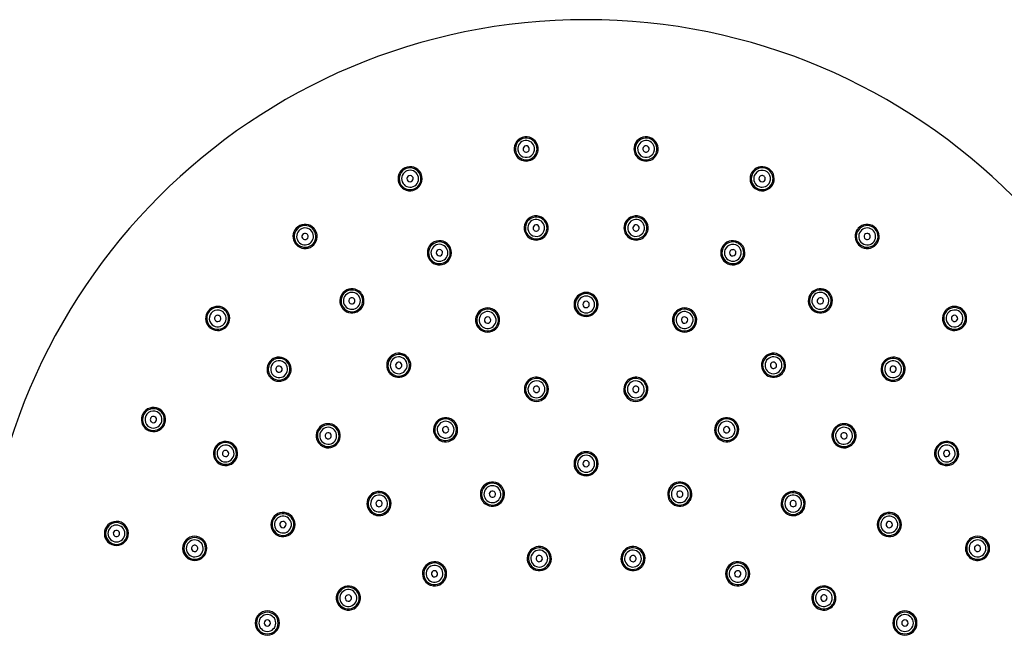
# Model space of a CAD drawing. Header units: millimetres. Extents: x 0 to 210, y 0 to 297.
# Tile 10 of 11: x 106 to 165, y 210 to 247. Entities that reach past the tile are written whole.
import ezdxf

# ---------------------------------------------------------------- set-up
doc = ezdxf.new("R2010")
doc.units = ezdxf.units.MM
doc.header["$LTSCALE"] = 19.36
doc.layers.get('0').update_dxf_attribs({"linetype": 'CONTINUOUS'})
doc.layers.add('00_COMPONENTI', color=7, linetype='CONTINUOUS')
doc.layers.add('50_QUOTE', color=7, linetype='CONTINUOUS')
doc.styles.get("Standard").update_dxf_attribs({"font": 'txt', "width": 1.15})
doc.styles.add('TEXTSTYLE_2', font='gdt', dxfattribs={"width": 1.15})
doc.dimstyles.new('DIMSTYLE_2', dxfattribs={"dimtxt": 2, "dimasz": 2, "dimexe": 1, "dimexo": 0.5, "dimtad": 1, "dimlfac": 3.448276, "dimdsep": 46, "dimtxsty": 'Standard', "dimblk": '_FILLED', "dimblk1": '_FILLED', "dimblk2": '_FILLED', "dimcen": 0.09, "dimazin": 2, "dimtfac": 1, "dimtofl": 0, "dimtmove": 0, "dimatfit": 1, "dimldrblk": '_FILLED', "dimfxl": 0, "dimtolj": 1, "dimarcsym": 0})

# ---------------------------------------------------------------- blocks, each defined once
blk = doc.blocks.new('_FILLED')
at = {"color": 0, "linetype": 'ByBlock'}
blk.add_solid([(0, 0), (-1, 0.175), (-1, -0.175)], dxfattribs=at)
blk = doc.blocks.new('*D3')
at = {"layer": '50_QUOTE', "color": 2, "linetype": 'Continuous'}
blk.add_line((167.516, 186.774), (176.806, 178.862), dxfattribs=at)
at = {"layer": '50_QUOTE', "color": 2, "linetype": 'Continuous', "xscale": 2, "yscale": 2, "zscale": 2, "rotation": 139.5772993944}
blk.add_blockref('_FILLED', (167.516, 186.774), dxfattribs=at)
at = {"layer": '50_QUOTE', "color": 2, "linetype": 'Continuous', "style": 'TEXTSTYLE_2'}
blk.add_text('n', height=2, rotation=-40.4227, dxfattribs=at).set_placement((171.551, 183.995))
at = {"layer": '50_QUOTE', "color": 2, "linetype": 'Continuous', "width": 0.776952}
blk.add_text('250', height=2, rotation=-40.4227, dxfattribs=at).set_placement((173.581, 182.266))

msp = doc.modelspace()

# ---------------------------------------------------------------- linework, layer by layer
at = {"layer": '00_COMPONENTI', "color": 7, "linetype": 'Continuous'}
for centre, radius, start, end in [((139.92, 210.2797), 36.25, 0, 180), ((136.3217, 238.7633), 0.725, 7.2, 187.2), ((143.5183, 238.7633), 0.725, 352.8, 172.8), ((136.3217, 238.7633), 0.725, 187.2, 7.2), ((136.3217, 238.7633), 0.6525, 7.2, 187.2), ((136.3217, 238.7633), 0.6525, 7.2, 187.2), ((136.3217, 238.7633), 0.6525, 187.2, 7.2), ((136.3217, 238.7633), 0.6525, 187.2, 7.2), ((136.3217, 238.7633), 0.1885, 7.2, 187.2), ((143.5183, 238.7633), 0.725, 172.8, 352.8), ((143.5183, 238.7633), 0.6525, 172.8, 352.8), ((143.5183, 238.7633), 0.6525, 172.8, 352.8), ((143.5183, 238.7633), 0.6525, 352.8, 172.8), ((143.5183, 238.7633), 0.6525, 352.8, 172.8), ((143.5183, 238.7633), 0.1885, 352.8, 172.8), ((136.3217, 238.7633), 0.1885, 187.2, 7.2), ((143.5183, 238.7633), 0.1885, 172.8, 352.8), ((129.3512, 236.9736), 0.725, 28.413829, 201.6), ((150.4889, 236.9736), 0.725, 338.4, 151.586171), ((129.3512, 236.9736), 0.6525, 21.6, 201.6), ((129.3512, 236.9736), 0.6525, 21.6, 201.6), ((129.3512, 236.9736), 0.725, 208.413829, 21.6), ((129.3512, 236.9736), 0.6525, 201.6, 21.6), ((129.3512, 236.9736), 0.6525, 201.6, 21.6), ((129.3512, 236.9736), 0.1885, 21.6, 201.6), ((129.3512, 236.9736), 0.725, 21.6, 28.413829), ((150.4889, 236.9736), 0.725, 158.4, 331.586171), ((150.4889, 236.9736), 0.725, 151.586171, 158.4), ((150.4889, 236.9736), 0.6525, 158.4, 338.4), ((150.4889, 236.9736), 0.6525, 158.4, 338.4), ((150.4889, 236.9736), 0.6525, 338.4, 158.4), ((150.4889, 236.9736), 0.6525, 338.4, 158.4), ((150.4889, 236.9736), 0.1885, 338.4, 158.4), ((129.3512, 236.9736), 0.725, 201.6, 208.413829), ((129.3512, 236.9736), 0.1885, 201.6, 21.6), ((150.4889, 236.9736), 0.1885, 158.4, 338.4), ((150.4889, 236.9736), 0.725, 331.586171, 338.4), ((136.9214, 234.016), 0.725, 7.2, 187.2), ((142.9186, 234.016), 0.725, 352.8, 172.8), ((123.0447, 233.5065), 0.725, 42.813829, 209.186171), ((123.0447, 233.5065), 0.6525, 36, 216), ((123.0447, 233.5065), 0.6525, 36, 216), ((136.9214, 234.016), 0.6525, 7.2, 187.2), ((136.9214, 234.016), 0.6525, 7.2, 187.2), ((136.9214, 234.016), 0.1885, 7.2, 187.2), ((142.9186, 234.016), 0.6525, 352.8, 172.8), ((142.9186, 234.016), 0.6525, 352.8, 172.8), ((142.9186, 234.016), 0.1885, 352.8, 172.8), ((156.7953, 233.5065), 0.725, 330.813829, 137.186171), ((156.7953, 233.5065), 0.6525, 324, 144), ((156.7953, 233.5065), 0.6525, 324, 144), ((123.0447, 233.5065), 0.725, 222.813829, 29.186171), ((123.0447, 233.5065), 0.6525, 216, 36), ((123.0447, 233.5065), 0.6525, 216, 36), ((123.0447, 233.5065), 0.1885, 36, 216), ((123.0447, 233.5065), 0.1885, 216, 36), ((123.0447, 233.5065), 0.725, 36, 42.813829), ((123.0447, 233.5065), 0.725, 29.186171, 36), ((136.9214, 234.016), 0.725, 187.2, 7.2), ((136.9214, 234.016), 0.6525, 187.2, 7.2), ((136.9214, 234.016), 0.6525, 187.2, 7.2), ((136.9214, 234.016), 0.1885, 187.2, 7.2), ((142.9186, 234.016), 0.725, 172.8, 352.8), ((142.9186, 234.016), 0.6525, 172.8, 352.8), ((142.9186, 234.016), 0.6525, 172.8, 352.8), ((142.9186, 234.016), 0.1885, 172.8, 352.8), ((156.7953, 233.5065), 0.725, 150.813829, 317.186171), ((156.7953, 233.5065), 0.6525, 144, 324), ((156.7953, 233.5065), 0.6525, 144, 324), ((156.7953, 233.5065), 0.725, 144, 150.813829), ((156.7953, 233.5065), 0.725, 137.186171, 144), ((156.7953, 233.5065), 0.1885, 144, 324), ((156.7953, 233.5065), 0.1885, 324, 144), ((123.0447, 233.5065), 0.725, 209.186171, 216), ((123.0447, 233.5065), 0.725, 216, 222.813829), ((131.1126, 232.5246), 0.725, 28.413829, 201.6), ((131.1126, 232.5246), 0.6525, 21.6, 201.6), ((131.1126, 232.5246), 0.6525, 21.6, 201.6), ((148.7274, 232.5246), 0.725, 338.4, 151.586171), ((148.7274, 232.5246), 0.6525, 338.4, 158.4), ((148.7274, 232.5246), 0.6525, 338.4, 158.4), ((156.7953, 233.5065), 0.725, 317.186171, 324), ((156.7953, 233.5065), 0.725, 324, 330.813829), ((131.1126, 232.5246), 0.725, 208.413829, 21.6), ((131.1126, 232.5246), 0.6525, 201.6, 21.6), ((131.1126, 232.5246), 0.6525, 201.6, 21.6), ((131.1126, 232.5246), 0.1885, 21.6, 201.6), ((131.1126, 232.5246), 0.1885, 201.6, 21.6), ((131.1126, 232.5246), 0.725, 21.6, 28.413829), ((148.7274, 232.5246), 0.725, 158.4, 331.586171), ((148.7274, 232.5246), 0.725, 151.586171, 158.4), ((148.7274, 232.5246), 0.6525, 158.4, 338.4), ((148.7274, 232.5246), 0.6525, 158.4, 338.4), ((148.7274, 232.5246), 0.1885, 158.4, 338.4), ((148.7274, 232.5246), 0.1885, 338.4, 158.4), ((131.1126, 232.5246), 0.725, 201.6, 208.413829), ((148.7274, 232.5246), 0.725, 331.586171, 338.4), ((125.8572, 229.6354), 0.725, 42.813829, 209.186171), ((125.8572, 229.6354), 0.6525, 36, 216), ((125.8572, 229.6354), 0.6525, 36, 216), ((125.8572, 229.6354), 0.725, 222.813829, 29.186171), ((125.8572, 229.6354), 0.6525, 216, 36), ((125.8572, 229.6354), 0.6525, 216, 36), ((125.8572, 229.6354), 0.725, 36, 42.813829), ((125.8572, 229.6354), 0.725, 29.186171, 36), ((139.92, 229.4197), 0.725, 0, 180), ((139.92, 229.4197), 0.6525, 0, 180), ((139.92, 229.4197), 0.6525, 0, 180), ((153.9828, 229.6354), 0.725, 150.813829, 317.186171), ((153.9828, 229.6354), 0.6525, 144, 324), ((153.9828, 229.6354), 0.6525, 144, 324), ((153.9828, 229.6354), 0.725, 144, 150.813829), ((153.9828, 229.6354), 0.725, 137.186171, 144), ((153.9828, 229.6354), 0.725, 330.813829, 137.186171), ((153.9828, 229.6354), 0.6525, 324, 144), ((153.9828, 229.6354), 0.6525, 324, 144), ((125.8572, 229.6354), 0.1885, 36, 216), ((125.8572, 229.6354), 0.1885, 216, 36), ((139.92, 229.4197), 0.725, 180, 360), ((139.92, 229.4197), 0.6525, 180, 360), ((139.92, 229.4197), 0.6525, 180, 360), ((139.92, 229.4197), 0.1885, 0, 180), ((139.92, 229.4197), 0.1885, 180, 360), ((153.9828, 229.6354), 0.1885, 144, 324), ((153.9828, 229.6354), 0.1885, 324, 144), ((117.7986, 228.5801), 0.725, 57.213829, 223.586171), ((117.7986, 228.5801), 0.6525, 50.4, 230.4), ((117.7986, 228.5801), 0.6525, 50.4, 230.4), ((117.7986, 228.5801), 0.6525, 230.4, 50.4), ((117.7986, 228.5801), 0.6525, 230.4, 50.4), ((117.7986, 228.5801), 0.725, 237.213829, 43.586171), ((117.7986, 228.5801), 0.725, 50.4, 57.213829), ((117.7986, 228.5801), 0.725, 43.586171, 50.4), ((125.8572, 229.6354), 0.725, 209.186171, 216), ((125.8572, 229.6354), 0.725, 216, 222.813829), ((134.0054, 228.4829), 0.725, 24.813829, 198), ((134.0054, 228.4829), 0.6525, 18, 198), ((134.0054, 228.4829), 0.6525, 18, 198), ((134.0054, 228.4829), 0.725, 18, 24.813829), ((145.8346, 228.4829), 0.725, 155.186171, 162), ((145.8346, 228.4829), 0.725, 342, 155.186171), ((145.8346, 228.4829), 0.6525, 342, 162), ((145.8346, 228.4829), 0.6525, 342, 162), ((153.9828, 229.6354), 0.725, 317.186171, 324), ((153.9828, 229.6354), 0.725, 324, 330.813829), ((162.0414, 228.5801), 0.725, 136.413829, 302.786171), ((162.0414, 228.5801), 0.6525, 129.6, 309.6), ((162.0414, 228.5801), 0.6525, 129.6, 309.6), ((162.0414, 228.5801), 0.725, 129.6, 136.413829), ((162.0414, 228.5801), 0.725, 122.786171, 129.6), ((162.0414, 228.5801), 0.6525, 309.6, 129.6), ((162.0414, 228.5801), 0.6525, 309.6, 129.6), ((162.0414, 228.5801), 0.725, 316.413829, 122.786171), ((117.7986, 228.5801), 0.1885, 50.4, 230.4), ((117.7986, 228.5801), 0.1885, 230.4, 50.4), ((134.0054, 228.4829), 0.725, 198, 204.813829), ((134.0054, 228.4829), 0.725, 204.813829, 18), ((134.0054, 228.4829), 0.6525, 198, 18), ((134.0054, 228.4829), 0.6525, 198, 18), ((134.0054, 228.4829), 0.1885, 18, 198), ((134.0054, 228.4829), 0.1885, 198, 18), ((145.8346, 228.4829), 0.725, 162, 335.186171), ((145.8346, 228.4829), 0.6525, 162, 342), ((145.8346, 228.4829), 0.6525, 162, 342), ((145.8346, 228.4829), 0.1885, 162, 342), ((145.8346, 228.4829), 0.1885, 342, 162), ((145.8346, 228.4829), 0.725, 335.186171, 342), ((162.0414, 228.5801), 0.1885, 129.6, 309.6), ((162.0414, 228.5801), 0.1885, 309.6, 129.6), ((117.7986, 228.5801), 0.725, 223.586171, 230.4), ((117.7986, 228.5801), 0.725, 230.4, 237.213829), ((162.0414, 228.5801), 0.725, 302.786171, 309.6), ((162.0414, 228.5801), 0.725, 309.6, 316.413829), ((128.6698, 225.7643), 0.725, 42.813829, 209.186171), ((151.1702, 225.7643), 0.725, 330.813829, 137.186171), ((121.4855, 225.53), 0.725, 57.213829, 223.586171), ((121.4855, 225.53), 0.6525, 50.4, 230.4), ((121.4855, 225.53), 0.6525, 50.4, 230.4), ((121.4855, 225.53), 0.6525, 230.4, 50.4), ((121.4855, 225.53), 0.6525, 230.4, 50.4), ((121.4855, 225.53), 0.725, 237.213829, 43.586171), ((121.4855, 225.53), 0.725, 50.4, 57.213829), ((121.4855, 225.53), 0.725, 43.586171, 50.4), ((128.6698, 225.7643), 0.6525, 36, 216), ((128.6698, 225.7643), 0.6525, 36, 216), ((128.6698, 225.7643), 0.725, 222.813829, 29.186171), ((128.6698, 225.7643), 0.6525, 216, 36), ((128.6698, 225.7643), 0.6525, 216, 36), ((128.6698, 225.7643), 0.1885, 36, 216), ((128.6698, 225.7643), 0.1885, 216, 36), ((128.6698, 225.7643), 0.725, 36, 42.813829), ((128.6698, 225.7643), 0.725, 29.186171, 36), ((151.1702, 225.7643), 0.725, 150.813829, 317.186171), ((151.1702, 225.7643), 0.6525, 144, 324), ((151.1702, 225.7643), 0.6525, 144, 324), ((151.1702, 225.7643), 0.725, 144, 150.813829), ((151.1702, 225.7643), 0.725, 137.186171, 144), ((151.1702, 225.7643), 0.6525, 324, 144), ((151.1702, 225.7643), 0.6525, 324, 144), ((151.1702, 225.7643), 0.1885, 144, 324), ((151.1702, 225.7643), 0.1885, 324, 144), ((158.3545, 225.53), 0.725, 136.413829, 302.786171), ((158.3545, 225.53), 0.6525, 129.6, 309.6), ((158.3545, 225.53), 0.6525, 129.6, 309.6), ((158.3545, 225.53), 0.725, 129.6, 136.413829), ((158.3545, 225.53), 0.725, 122.786171, 129.6), ((158.3545, 225.53), 0.6525, 309.6, 129.6), ((158.3545, 225.53), 0.6525, 309.6, 129.6), ((158.3545, 225.53), 0.725, 316.413829, 122.786171), ((121.4855, 225.53), 0.1885, 50.4, 230.4), ((121.4855, 225.53), 0.1885, 230.4, 50.4), ((128.6698, 225.7643), 0.725, 209.186171, 216), ((128.6698, 225.7643), 0.725, 216, 222.813829), ((151.1702, 225.7643), 0.725, 317.186171, 324), ((151.1702, 225.7643), 0.725, 324, 330.813829), ((158.3545, 225.53), 0.1885, 129.6, 309.6), ((158.3545, 225.53), 0.1885, 309.6, 129.6), ((121.4855, 225.53), 0.725, 223.586171, 230.4), ((121.4855, 225.53), 0.725, 230.4, 237.213829), ((136.9354, 224.321), 0.725, 12, 192), ((136.9354, 224.321), 0.6525, 12, 192), ((136.9354, 224.321), 0.6525, 12, 192), ((142.9046, 224.321), 0.725, 348, 168), ((142.9046, 224.321), 0.6525, 348, 168), ((142.9046, 224.321), 0.6525, 348, 168), ((158.3545, 225.53), 0.725, 302.786171, 309.6), ((158.3545, 225.53), 0.725, 309.6, 316.413829), ((136.9354, 224.321), 0.725, 192, 12), ((136.9354, 224.321), 0.6525, 192, 12), ((136.9354, 224.321), 0.6525, 192, 12), ((136.9354, 224.321), 0.1885, 12, 192), ((136.9354, 224.321), 0.1885, 192, 12), ((142.9046, 224.321), 0.725, 168, 348), ((142.9046, 224.321), 0.6525, 168, 348), ((142.9046, 224.321), 0.6525, 168, 348), ((142.9046, 224.321), 0.1885, 168, 348), ((142.9046, 224.321), 0.1885, 348, 168), ((113.9424, 222.5038), 0.725, 64.8, 237.986171), ((113.9424, 222.5038), 0.6525, 64.8, 244.8), ((113.9424, 222.5038), 0.6525, 64.8, 244.8), ((113.9424, 222.5038), 0.725, 244.8, 57.986171), ((113.9424, 222.5038), 0.6525, 244.8, 64.8), ((113.9424, 222.5038), 0.6525, 244.8, 64.8), ((113.9424, 222.5038), 0.725, 57.986171, 64.8), ((113.9424, 222.5038), 0.1885, 64.8, 244.8), ((113.9424, 222.5038), 0.1885, 244.8, 64.8), ((131.4824, 221.8931), 0.725, 42.813829, 209.186171), ((131.4824, 221.8931), 0.6525, 36, 216), ((131.4824, 221.8931), 0.6525, 36, 216), ((131.4824, 221.8931), 0.725, 36, 42.813829), ((131.4824, 221.8931), 0.725, 29.186171, 36), ((148.3577, 221.8931), 0.725, 144, 150.813829), ((148.3577, 221.8931), 0.725, 137.186171, 144), ((148.3577, 221.8931), 0.725, 330.813829, 137.186171), ((148.3577, 221.8931), 0.6525, 324, 144), ((148.3577, 221.8931), 0.6525, 324, 144), ((113.9424, 222.5038), 0.725, 237.986171, 244.8), ((124.4354, 221.5299), 0.725, 60.813829, 227.186171), ((124.4354, 221.5299), 0.6525, 54, 234), ((124.4354, 221.5299), 0.6525, 54, 234), ((124.4354, 221.5299), 0.6525, 234, 54), ((124.4354, 221.5299), 0.6525, 234, 54), ((124.4354, 221.5299), 0.725, 240.813829, 47.186171), ((124.4354, 221.5299), 0.1885, 54, 234), ((124.4354, 221.5299), 0.725, 54, 60.813829), ((124.4354, 221.5299), 0.725, 47.186171, 54), ((131.4824, 221.8931), 0.725, 222.813829, 29.186171), ((131.4824, 221.8931), 0.6525, 216, 36), ((131.4824, 221.8931), 0.6525, 216, 36), ((131.4824, 221.8931), 0.1885, 36, 216), ((131.4824, 221.8931), 0.1885, 216, 36), ((148.3577, 221.8931), 0.725, 150.813829, 317.186171), ((148.3577, 221.8931), 0.6525, 144, 324), ((148.3577, 221.8931), 0.6525, 144, 324), ((148.3577, 221.8931), 0.1885, 144, 324), ((148.3577, 221.8931), 0.1885, 324, 144), ((155.4046, 221.5299), 0.725, 132.813829, 299.186171), ((155.4046, 221.5299), 0.6525, 126, 306), ((155.4046, 221.5299), 0.6525, 126, 306), ((155.4046, 221.5299), 0.725, 126, 132.813829), ((155.4046, 221.5299), 0.725, 119.186171, 126), ((155.4046, 221.5299), 0.6525, 306, 126), ((155.4046, 221.5299), 0.6525, 306, 126), ((155.4046, 221.5299), 0.725, 312.813829, 119.186171), ((155.4046, 221.5299), 0.1885, 306, 126), ((118.272, 220.4664), 0.725, 64.8, 237.986171), ((118.272, 220.4664), 0.6525, 64.8, 244.8), ((118.272, 220.4664), 0.6525, 64.8, 244.8), ((118.272, 220.4664), 0.725, 57.986171, 64.8), ((124.4354, 221.5299), 0.1885, 234, 54), ((131.4824, 221.8931), 0.725, 209.186171, 216), ((131.4824, 221.8931), 0.725, 216, 222.813829), ((148.3577, 221.8931), 0.725, 317.186171, 324), ((148.3577, 221.8931), 0.725, 324, 330.813829), ((155.4046, 221.5299), 0.1885, 126, 306), ((161.568, 220.4664), 0.725, 115.2, 122.013829), ((161.568, 220.4664), 0.725, 302.013829, 115.2), ((161.568, 220.4664), 0.6525, 295.2, 115.2), ((161.568, 220.4664), 0.6525, 295.2, 115.2), ((118.272, 220.4664), 0.725, 244.8, 57.986171), ((118.272, 220.4664), 0.6525, 244.8, 64.8), ((118.272, 220.4664), 0.6525, 244.8, 64.8), ((118.272, 220.4664), 0.1885, 64.8, 244.8), ((118.272, 220.4664), 0.1885, 244.8, 64.8), ((124.4354, 221.5299), 0.725, 227.186171, 234), ((124.4354, 221.5299), 0.725, 234, 240.813829), ((139.92, 219.8497), 0.725, 0, 180), ((155.4046, 221.5299), 0.725, 299.186171, 306), ((155.4046, 221.5299), 0.725, 306, 312.813829), ((161.568, 220.4664), 0.725, 122.013829, 295.2), ((161.568, 220.4664), 0.6525, 115.2, 295.2), ((161.568, 220.4664), 0.6525, 115.2, 295.2), ((161.568, 220.4664), 0.1885, 115.2, 295.2), ((161.568, 220.4664), 0.1885, 295.2, 115.2), ((139.92, 219.8497), 0.6525, 0, 180), ((139.92, 219.8497), 0.6525, 0, 180), ((139.92, 219.8497), 0.1885, 0, 180), ((118.272, 220.4664), 0.725, 237.986171, 244.8), ((139.92, 219.8497), 0.725, 180, 360), ((139.92, 219.8497), 0.6525, 180, 360), ((139.92, 219.8497), 0.6525, 180, 360), ((139.92, 219.8497), 0.1885, 180, 360), ((161.568, 220.4664), 0.725, 295.2, 302.013829), ((134.2949, 218.022), 0.725, 42.813829, 209.186171), ((145.5451, 218.022), 0.725, 330.813829, 137.186171), ((127.4882, 217.4572), 0.725, 66.813829, 233.186171), ((134.2949, 218.022), 0.6525, 36, 216), ((134.2949, 218.022), 0.6525, 36, 216), ((134.2949, 218.022), 0.725, 222.813829, 29.186171), ((134.2949, 218.022), 0.6525, 216, 36), ((134.2949, 218.022), 0.6525, 216, 36), ((134.2949, 218.022), 0.1885, 36, 216), ((134.2949, 218.022), 0.725, 36, 42.813829), ((134.2949, 218.022), 0.725, 29.186171, 36), ((145.5451, 218.022), 0.725, 150.813829, 317.186171), ((145.5451, 218.022), 0.6525, 144, 324), ((145.5451, 218.022), 0.6525, 144, 324), ((145.5451, 218.022), 0.725, 144, 150.813829), ((145.5451, 218.022), 0.725, 137.186171, 144), ((145.5451, 218.022), 0.6525, 324, 144), ((145.5451, 218.022), 0.6525, 324, 144), ((145.5451, 218.022), 0.1885, 324, 144), ((152.3518, 217.4572), 0.725, 306.813829, 113.186171), ((127.4882, 217.4572), 0.6525, 60, 240), ((127.4882, 217.4572), 0.6525, 60, 240), ((127.4882, 217.4572), 0.6525, 240, 60), ((127.4882, 217.4572), 0.6525, 240, 60), ((127.4882, 217.4572), 0.725, 246.813829, 53.186171), ((127.4882, 217.4572), 0.1885, 60, 240), ((127.4882, 217.4572), 0.1885, 240, 60), ((127.4882, 217.4572), 0.725, 60, 66.813829), ((127.4882, 217.4572), 0.725, 53.186171, 60), ((134.2949, 218.022), 0.725, 209.186171, 216), ((134.2949, 218.022), 0.725, 216, 222.813829), ((134.2949, 218.022), 0.1885, 216, 36), ((145.5451, 218.022), 0.1885, 144, 324), ((145.5451, 218.022), 0.725, 317.186171, 324), ((145.5451, 218.022), 0.725, 324, 330.813829), ((152.3518, 217.4572), 0.725, 126.813829, 293.186171), ((152.3518, 217.4572), 0.6525, 120, 300), ((152.3518, 217.4572), 0.6525, 120, 300), ((152.3518, 217.4572), 0.725, 120, 126.813829), ((152.3518, 217.4572), 0.725, 113.186171, 120), ((152.3518, 217.4572), 0.6525, 300, 120), ((152.3518, 217.4572), 0.6525, 300, 120), ((152.3518, 217.4572), 0.1885, 120, 300), ((152.3518, 217.4572), 0.1885, 300, 120), ((111.7185, 215.6594), 0.725, 79.2, 259.2), ((121.7168, 216.1943), 0.725, 72, 245.186171), ((121.7168, 216.1943), 0.6525, 72, 252), ((121.7168, 216.1943), 0.6525, 72, 252), ((121.7168, 216.1943), 0.725, 252, 65.186171), ((121.7168, 216.1943), 0.6525, 252, 72), ((121.7168, 216.1943), 0.6525, 252, 72), ((121.7168, 216.1943), 0.1885, 72, 252), ((121.7168, 216.1943), 0.1885, 252, 72), ((121.7168, 216.1943), 0.725, 65.186171, 72), ((127.4882, 217.4572), 0.725, 233.186171, 240), ((127.4882, 217.4572), 0.725, 240, 246.813829), ((152.3518, 217.4572), 0.725, 293.186171, 300), ((152.3518, 217.4572), 0.725, 300, 306.813829), ((158.1232, 216.1943), 0.725, 114.813829, 288), ((158.1232, 216.1943), 0.6525, 108, 288), ((158.1232, 216.1943), 0.6525, 108, 288), ((158.1232, 216.1943), 0.725, 108, 114.813829), ((158.1232, 216.1943), 0.725, 294.813829, 108), ((158.1232, 216.1943), 0.6525, 288, 108), ((158.1232, 216.1943), 0.6525, 288, 108), ((158.1232, 216.1943), 0.1885, 108, 288), ((158.1232, 216.1943), 0.1885, 288, 108), ((111.7185, 215.6594), 0.6525, 79.2, 259.2), ((111.7185, 215.6594), 0.6525, 79.2, 259.2), ((111.7185, 215.6594), 0.1885, 79.2, 259.2), ((111.7185, 215.6594), 0.725, 259.2, 79.2), ((111.7185, 215.6594), 0.6525, 259.2, 79.2), ((111.7185, 215.6594), 0.6525, 259.2, 79.2), ((111.7185, 215.6594), 0.1885, 259.2, 79.2), ((116.4188, 214.7628), 0.725, 79.2, 259.2), ((116.4188, 214.7628), 0.6525, 79.2, 259.2), ((116.4188, 214.7628), 0.6525, 79.2, 259.2), ((116.4188, 214.7628), 0.725, 259.2, 79.2), ((116.4188, 214.7628), 0.6525, 259.2, 79.2), ((116.4188, 214.7628), 0.6525, 259.2, 79.2), ((121.7168, 216.1943), 0.725, 245.186171, 252), ((158.1232, 216.1943), 0.725, 288, 294.813829), ((163.4212, 214.7628), 0.725, 100.8, 280.8), ((163.4212, 214.7628), 0.6525, 100.8, 280.8), ((163.4212, 214.7628), 0.6525, 100.8, 280.8), ((163.4212, 214.7628), 0.725, 280.8, 100.8), ((163.4212, 214.7628), 0.6525, 280.8, 100.8), ((163.4212, 214.7628), 0.6525, 280.8, 100.8), ((116.4188, 214.7628), 0.1885, 79.2, 259.2), ((116.4188, 214.7628), 0.1885, 259.2, 79.2), ((137.1075, 214.1508), 0.725, 42.813829, 209.186171), ((137.1075, 214.1508), 0.6525, 36, 216), ((137.1075, 214.1508), 0.6525, 36, 216), ((137.1075, 214.1508), 0.725, 36, 42.813829), ((142.7326, 214.1508), 0.725, 137.186171, 144), ((142.7326, 214.1508), 0.725, 330.813829, 137.186171), ((142.7326, 214.1508), 0.6525, 324, 144), ((142.7326, 214.1508), 0.6525, 324, 144), ((163.4212, 214.7628), 0.1885, 100.8, 280.8), ((163.4212, 214.7628), 0.1885, 280.8, 100.8), ((137.1075, 214.1508), 0.725, 222.813829, 29.186171), ((137.1075, 214.1508), 0.6525, 216, 36), ((137.1075, 214.1508), 0.6525, 216, 36), ((137.1075, 214.1508), 0.1885, 36, 216), ((137.1075, 214.1508), 0.1885, 216, 36), ((137.1075, 214.1508), 0.725, 29.186171, 36), ((142.7326, 214.1508), 0.725, 150.813829, 317.186171), ((142.7326, 214.1508), 0.6525, 144, 324), ((142.7326, 214.1508), 0.6525, 144, 324), ((142.7326, 214.1508), 0.725, 144, 150.813829), ((142.7326, 214.1508), 0.1885, 144, 324), ((142.7326, 214.1508), 0.1885, 324, 144), ((130.8184, 213.237), 0.725, 72, 245.186171), ((130.8184, 213.237), 0.6525, 72, 252), ((130.8184, 213.237), 0.6525, 72, 252), ((130.8184, 213.237), 0.725, 252, 65.186171), ((130.8184, 213.237), 0.6525, 252, 72), ((130.8184, 213.237), 0.6525, 252, 72), ((130.8184, 213.237), 0.1885, 72, 252), ((130.8184, 213.237), 0.1885, 252, 72), ((130.8184, 213.237), 0.725, 65.186171, 72), ((137.1075, 214.1508), 0.725, 209.186171, 216), ((137.1075, 214.1508), 0.725, 216, 222.813829), ((142.7326, 214.1508), 0.725, 317.186171, 324), ((142.7326, 214.1508), 0.725, 324, 330.813829), ((149.0216, 213.237), 0.725, 114.813829, 288), ((149.0216, 213.237), 0.6525, 108, 288), ((149.0216, 213.237), 0.6525, 108, 288), ((149.0216, 213.237), 0.725, 108, 114.813829), ((149.0216, 213.237), 0.725, 294.813829, 108), ((149.0216, 213.237), 0.6525, 288, 108), ((149.0216, 213.237), 0.6525, 288, 108), ((149.0216, 213.237), 0.1885, 108, 288), ((149.0216, 213.237), 0.1885, 288, 108), ((125.6436, 211.7802), 0.725, 84, 264), ((125.6436, 211.7802), 0.6525, 84, 264), ((125.6436, 211.7802), 0.6525, 84, 264), ((125.6436, 211.7802), 0.725, 264, 84), ((125.6436, 211.7802), 0.6525, 264, 84), ((125.6436, 211.7802), 0.6525, 264, 84), ((130.8184, 213.237), 0.725, 245.186171, 252), ((149.0216, 213.237), 0.725, 288, 294.813829), ((154.1964, 211.7802), 0.725, 96, 276), ((154.1964, 211.7802), 0.6525, 96, 276), ((154.1964, 211.7802), 0.6525, 96, 276), ((154.1964, 211.7802), 0.725, 276, 96), ((154.1964, 211.7802), 0.6525, 276, 96), ((154.1964, 211.7802), 0.6525, 276, 96), ((125.6436, 211.7802), 0.1885, 84, 264), ((125.6436, 211.7802), 0.1885, 264, 84), ((154.1964, 211.7802), 0.1885, 96, 276), ((154.1964, 211.7802), 0.1885, 276, 96), ((120.78, 210.2797), 0.725, 90, 270), ((120.78, 210.2797), 0.6525, 90, 270), ((120.78, 210.2797), 0.6525, 90, 270), ((120.78, 210.2797), 0.1885, 90, 270), ((120.78, 210.2797), 0.725, 270, 90), ((120.78, 210.2797), 0.6525, 270, 90), ((120.78, 210.2797), 0.6525, 270, 90), ((120.78, 210.2797), 0.1885, 270, 90), ((159.06, 210.2797), 0.725, 90, 270), ((159.06, 210.2797), 0.6525, 90, 270), ((159.06, 210.2797), 0.6525, 90, 270), ((159.06, 210.2797), 0.1885, 90, 270), ((159.06, 210.2797), 0.725, 270, 90), ((159.06, 210.2797), 0.6525, 270, 90), ((159.06, 210.2797), 0.6525, 270, 90), ((159.06, 210.2797), 0.1885, 270, 90), ((139.92, 210.2797), 36.25, 180, 360)]:
    msp.add_arc(centre, radius, start, end, dxfattribs=at)
at = {"layer": '00_COMPONENTI', "color": 9, "linetype": 'Continuous'}
for centre, start, end in [((136.3217, 238.7633), 7.2, 187.2), ((143.5183, 238.7633), 352.8, 172.8), ((136.3217, 238.7633), 187.2, 7.2), ((143.5183, 238.7633), 172.8, 352.8), ((129.3512, 236.9736), 21.6, 201.6), ((129.3512, 236.9736), 201.6, 21.6), ((150.4889, 236.9736), 158.4, 338.4), ((150.4889, 236.9736), 338.4, 158.4), ((136.9214, 234.016), 7.2, 187.2), ((142.9186, 234.016), 352.8, 172.8), ((123.0447, 233.5065), 36, 216), ((123.0447, 233.5065), 216, 36), ((136.9214, 234.016), 187.2, 7.2), ((142.9186, 234.016), 172.8, 352.8), ((156.7953, 233.5065), 144, 324), ((156.7953, 233.5065), 324, 144), ((131.1126, 232.5246), 21.6, 201.6), ((148.7274, 232.5246), 338.4, 158.4), ((131.1126, 232.5246), 201.6, 21.6), ((148.7274, 232.5246), 158.4, 338.4), ((125.8572, 229.6354), 36, 216), ((153.9828, 229.6354), 324, 144), ((125.8572, 229.6354), 216, 36), ((139.92, 229.4197), 0, 180), ((139.92, 229.4197), 180, 360), ((153.9828, 229.6354), 144, 324), ((117.7986, 228.5801), 50.4, 230.4), ((117.7986, 228.5801), 230.4, 50.4), ((134.0054, 228.4829), 18, 198), ((145.8346, 228.4829), 342, 162), ((162.0414, 228.5801), 129.6, 309.6), ((162.0414, 228.5801), 309.6, 129.6), ((134.0054, 228.4829), 198, 18), ((145.8346, 228.4829), 162, 342), ((121.4855, 225.53), 50.4, 230.4), ((121.4855, 225.53), 230.4, 50.4), ((128.6698, 225.7643), 36, 216), ((128.6698, 225.7643), 216, 36), ((151.1702, 225.7643), 144, 324), ((151.1702, 225.7643), 324, 144), ((158.3545, 225.53), 129.6, 309.6), ((158.3545, 225.53), 309.6, 129.6), ((136.9354, 224.321), 12, 192), ((142.9046, 224.321), 348, 168), ((136.9354, 224.321), 192, 12), ((142.9046, 224.321), 168, 348), ((113.9424, 222.5038), 64.8, 244.8), ((113.9424, 222.5038), 244.8, 64.8), ((131.4824, 221.8931), 36, 216), ((148.3577, 221.8931), 324, 144), ((124.4354, 221.5299), 54, 234), ((124.4354, 221.5299), 234, 54), ((131.4824, 221.8931), 216, 36), ((148.3577, 221.8931), 144, 324), ((155.4046, 221.5299), 126, 306), ((155.4046, 221.5299), 306, 126), ((118.272, 220.4664), 64.8, 244.8), ((118.272, 220.4664), 244.8, 64.8), ((161.568, 220.4664), 115.2, 295.2), ((161.568, 220.4664), 295.2, 115.2), ((139.92, 219.8497), 0, 180), ((139.92, 219.8497), 180, 360), ((134.2949, 218.022), 36, 216), ((134.2949, 218.022), 216, 36), ((145.5451, 218.022), 144, 324), ((145.5451, 218.022), 324, 144), ((127.4882, 217.4572), 60, 240), ((127.4882, 217.4572), 240, 60), ((152.3518, 217.4572), 120, 300), ((152.3518, 217.4572), 300, 120), ((121.7168, 216.1943), 72, 252), ((121.7168, 216.1943), 252, 72), ((158.1232, 216.1943), 108, 288), ((158.1232, 216.1943), 288, 108), ((111.7185, 215.6594), 79.2, 259.2), ((111.7185, 215.6594), 259.2, 79.2), ((116.4188, 214.7628), 79.2, 259.2), ((116.4188, 214.7628), 259.2, 79.2), ((163.4212, 214.7628), 100.8, 280.8), ((163.4212, 214.7628), 280.8, 100.8), ((137.1075, 214.1508), 36, 216), ((142.7326, 214.1508), 324, 144), ((137.1075, 214.1508), 216, 36), ((142.7326, 214.1508), 144, 324), ((130.8184, 213.237), 72, 252), ((130.8184, 213.237), 252, 72), ((149.0216, 213.237), 108, 288), ((149.0216, 213.237), 288, 108), ((125.6436, 211.7802), 84, 264), ((125.6436, 211.7802), 264, 84), ((154.1964, 211.7802), 96, 276), ((154.1964, 211.7802), 276, 96), ((120.78, 210.2797), 90, 270), ((120.78, 210.2797), 270, 90), ((159.06, 210.2797), 90, 270), ((159.06, 210.2797), 270, 90)]:
    msp.add_arc(centre, 0.5075, start, end, dxfattribs=at)

# ---------------------------------------------------------------- dimensions: what is measured, and where the dimension line sits
at = {"layer": '50_QUOTE', "color": 2, "linetype": 'Continuous'}
dim = msp.add_diameter_dim_2p(p1=(167.5165, 186.7744), p2=(112.3236, 233.785), text='%%c<>', dimstyle='DIMSTYLE_2', override={"dimpost": '<>'}, dxfattribs=at)
dim.commit()
dim.dimension.update_dxf_attribs({"geometry": '*D3', "text_midpoint": (174.9887, 182.3803), "dimtype": 163})

doc.saveas('drawing.dxf')
